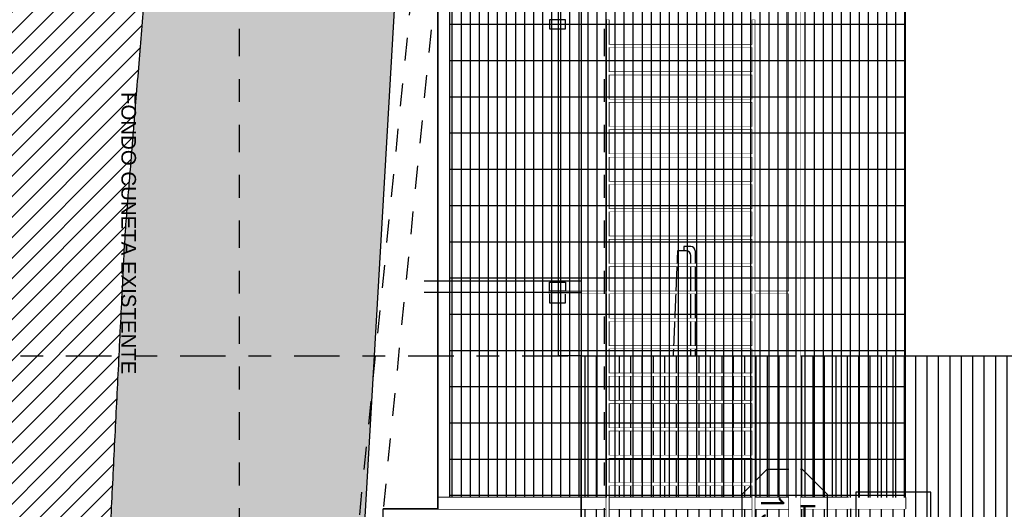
# Model space of a CAD drawing. Header units: millimetres. Extents: x 4617 to 4884, y 1258 to 1784.
# Tile 184 of 256: x 4676.64 to 4680.96, y 1594.11 to 1596.26. Entities that reach past the tile are written whole.
import ezdxf
from ezdxf.enums import TextEntityAlignment as Align

# ---------------------------------------------------------------- set-up
doc = ezdxf.new("R2010")
doc.units = ezdxf.units.MM
doc.header["$LTSCALE"] = 0.4
doc.set_wipeout_variables(frame=1)
doc.linetypes.add('DASHDOT', pattern=[1, 0.5, -0.25, 0, -0.25])
doc.linetypes.add('RAYITAS', pattern=[0.375, 0.25, -0.125])
for name, color, linetype in [('00 AC - ABERTURAS ALUMINIO - HATCH', 254, 'Continuous'), ('00 AC - ABERTURAS ALUMINIO - TIPO', 3, 'Continuous'), ('00 AC - MUROS', 1, 'Continuous'), ('00 AC - SUELO', 1, 'Continuous'), ('00 AC - SUELO HATCH', 253, 'Continuous'), ('00 AC - TEXTOS', 3, 'Continuous'), ('200', 6, 'Continuous'), ('A HERRERÍA', 4, 'Continuous'), ('A MURO VISTO', 2, 'Continuous'), ('A PROYECCION', 8, 'Continuous'), ('Hatch 354', 254, 'Continuous'), ('Hatch Ladrillo Visto', 32, 'Continuous')]:
    doc.layers.add(name, color=color, linetype=linetype)
doc.layers.add('A_PAVIMENTO EXT_', color=254, linetype='Continuous', lineweight=9)
doc.styles.add('arial', font='arial.ttf')
doc.styles.add('ROMANS', font='romans', dxfattribs={"height": 2})

# ---------------------------------------------------------------- blocks, each defined once
blk = doc.blocks.new('*U575')
at = {"color": 0, "linetype": 'ByBlock', "ltscale": 0.1}
blk.add_lwpolyline([(0, 0.3438971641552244), (0.1193997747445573, 0.3438971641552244), (0.2882565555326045, 0.1750403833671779), (0.2882565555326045, -0.06375916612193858), (0.1193997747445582, -0.2326159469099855), (0, -0.2326159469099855), (-0.1193997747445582, -0.2326159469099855), (-0.288256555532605, -0.06375916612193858), (-0.288256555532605, 0.1750403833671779), (-0.1193997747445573, 0.3438971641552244)], close=True, dxfattribs=at)
at = {"color": 0, "style": 'ROMANS', "width": 1.1}
blk.add_text('H', height=0.15, dxfattribs=at).set_placement((-0.08798209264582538, 0.1119890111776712))
at = {"color": 0, "linetype": 'ByBlock', "style": 'ROMANS', "width": 1.05}
blk.add_attdef('NRO', text='', height=0.15, dxfattribs=at).set_placement((0, -0.02708896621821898), align=Align.MIDDLE)
blk = doc.blocks.new('baranda fachada')
at = {"color": 2}
for p, q in [((-3.649999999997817, 1.100000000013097), (-3.649999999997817, 1.100000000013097)), ((-3.639999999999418, 0.8900000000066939), (-3.639999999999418, 0.9000000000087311)), ((-2.44999999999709, 0.8900000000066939), (-3.639999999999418, 0.8900000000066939)), ((-3.639999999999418, 0.2500000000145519), (-3.639999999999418, 0.2600000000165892)), ((-3.639999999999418, 0.2600000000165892), (-2.44999999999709, 0.2600000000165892))]:
    blk.add_line(p, q, dxfattribs=at)
at = {"color": 2, "extrusion": (0, 0, -1)}
for p, q in [((-4.839999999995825, 0.9000000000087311), (-3.649999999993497, 0.9000000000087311)), ((-3.649999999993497, 0.8900000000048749), (-4.839999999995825, 0.8900000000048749)), ((-3.639999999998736, 0.9000000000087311), (-2.449999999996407, 0.9000000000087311)), ((-4.839999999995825, 0.2600000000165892), (-3.649999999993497, 0.2600000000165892)), ((-3.649999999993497, 0.2500000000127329), (-4.839999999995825, 0.2500000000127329)), ((-2.449999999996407, 0.2500000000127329), (-3.639999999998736, 0.2500000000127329))]:
    blk.add_line(p, q, dxfattribs=at)
at = {"color": 6}
blk.add_lwpolyline([(-3.639999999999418, 1.050000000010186), (-3.639999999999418, 7.275957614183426e-12), (-3.649999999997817, 7.275957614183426e-12), (-3.649999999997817, 1.050000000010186)], close=True, dxfattribs=at)
at = {"color": 252}
for points in [[(-4.840000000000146, 0), (-4.799999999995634, 0), (-4.799999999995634, 0.07000000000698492), (-4.840000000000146, 0.07000000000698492)], [(-3.649999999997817, 0), (-3.690000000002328, 0), (-3.690000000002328, 0.07000000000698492), (-3.649999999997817, 0.07000000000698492)], [(-3.640000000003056, 0), (-3.599999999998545, 0), (-3.599999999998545, 0.07000000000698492), (-3.640000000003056, 0.07000000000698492)]]:
    blk.add_lwpolyline(points, close=True, dxfattribs=at)
at = {"color": 2}
blk.add_polyline3d([(10.86299999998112, 1.050000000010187, 0), (10.86299999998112, 1.100000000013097, 0), (-8.42820691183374, 1.100000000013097, 0), (-8.42820691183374, 1.050000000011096, 0), (10.86299999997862, 1.050000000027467, 0), (10.86299999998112, 1.100000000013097, 0)], dxfattribs=at)
at = {"layer": '00 AC - ABERTURAS ALUMINIO - HATCH', "color": 6, "extrusion": (0, 0, -1)}
for p, q in [((-4.839999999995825, 0.8900000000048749), (-4.839999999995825, 0.9000000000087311)), ((-3.649999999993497, 0.9000000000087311), (-3.649999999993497, 0.8900000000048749)), ((-3.639999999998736, 0.8900000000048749), (-3.639999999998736, 0.9000000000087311)), ((-4.839999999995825, 0.2500000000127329), (-4.839999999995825, 0.2600000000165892)), ((-3.649999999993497, 0.2600000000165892), (-3.649999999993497, 0.2500000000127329)), ((-3.639999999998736, 0.2500000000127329), (-3.639999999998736, 0.2600000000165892))]:
    blk.add_line(p, q, dxfattribs=at)
at = {"layer": 'A PROYECCION'}
for p, q in [((-4.730999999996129, 0.2600000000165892), (-4.730999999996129, 0.8900000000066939)), ((-4.730999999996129, 0.8900000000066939), (-4.718999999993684, 0.8900000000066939)), ((-4.718999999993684, 0.8900000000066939), (-4.718999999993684, 0.2600000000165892)), ((-4.610999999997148, 0.2600000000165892), (-4.610999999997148, 0.8900000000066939)), ((-4.610999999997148, 0.8900000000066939), (-4.598999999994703, 0.8900000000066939)), ((-4.598999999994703, 0.8900000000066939), (-4.598999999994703, 0.2600000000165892)), ((-4.490999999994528, 0.2600000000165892), (-4.490999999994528, 0.8900000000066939)), ((-4.490999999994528, 0.8900000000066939), (-4.478999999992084, 0.8900000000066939)), ((-4.370999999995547, 0.8900000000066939), (-4.358999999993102, 0.8900000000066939)), ((-4.250999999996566, 0.8900000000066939), (-4.238999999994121, 0.8900000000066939)), ((-4.238999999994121, 0.8900000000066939), (-4.238999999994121, 0.2600000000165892)), ((-4.130999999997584, 0.2600000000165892), (-4.130999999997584, 0.8900000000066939)), ((-4.130999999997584, 0.8900000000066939), (-4.11899999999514, 0.8900000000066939)), ((-4.010999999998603, 0.2600000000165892), (-4.010999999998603, 0.8900000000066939)), ((-4.010999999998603, 0.8900000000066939), (-3.998999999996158, 0.8900000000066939)), ((-3.890999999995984, 0.8900000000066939), (-3.878999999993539, 0.8900000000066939)), ((-3.770999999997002, 0.2600000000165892), (-3.770999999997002, 0.8900000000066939)), ((-3.770999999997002, 0.8900000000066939), (-3.758999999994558, 0.8900000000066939)), ((-3.758999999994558, 0.8900000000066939), (-3.758999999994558, 0.2600000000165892)), ((-3.53099999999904, 0.8900000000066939), (-3.518999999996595, 0.8900000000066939)), ((-3.411000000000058, 0.8900000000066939), (-3.398999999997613, 0.8900000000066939)), ((-3.290999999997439, 0.8900000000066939), (-3.278999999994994, 0.8900000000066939)), ((-3.170999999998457, 0.8900000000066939), (-3.158999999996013, 0.8900000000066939)), ((-3.050999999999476, 0.2600000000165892), (-3.050999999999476, 0.8900000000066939)), ((-3.050999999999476, 0.8900000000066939), (-3.038999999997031, 0.8900000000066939)), ((-3.038999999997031, 0.8900000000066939), (-3.038999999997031, 0.2600000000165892)), ((-2.931000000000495, 0.2600000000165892), (-2.931000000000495, 0.8900000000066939)), ((-2.931000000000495, 0.8900000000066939), (-2.91899999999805, 0.8900000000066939)), ((-2.91899999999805, 0.8900000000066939), (-2.91899999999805, 0.2600000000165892)), ((-2.811000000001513, 0.8900000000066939), (-2.798999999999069, 0.8900000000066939)), ((-2.798999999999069, 0.8900000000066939), (-2.798999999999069, 0.2600000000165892)), ((-4.718999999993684, 0.2600000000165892), (-4.730999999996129, 0.2600000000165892)), ((-4.598999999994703, 0.2600000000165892), (-4.610999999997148, 0.2600000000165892)), ((-4.478999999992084, 0.2600000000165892), (-4.490999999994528, 0.2600000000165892)), ((-4.358999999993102, 0.2600000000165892), (-4.370999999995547, 0.2600000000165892)), ((-4.238999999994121, 0.2600000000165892), (-4.250999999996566, 0.2600000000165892)), ((-4.11899999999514, 0.2600000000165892), (-4.130999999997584, 0.2600000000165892)), ((-3.998999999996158, 0.2600000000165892), (-4.010999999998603, 0.2600000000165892)), ((-3.878999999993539, 0.2600000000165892), (-3.890999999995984, 0.2600000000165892)), ((-3.758999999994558, 0.2600000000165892), (-3.770999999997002, 0.2600000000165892)), ((-3.518999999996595, 0.2600000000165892), (-3.53099999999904, 0.2600000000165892)), ((-3.398999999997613, 0.2600000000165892), (-3.411000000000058, 0.2600000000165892)), ((-3.278999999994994, 0.2600000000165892), (-3.290999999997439, 0.2600000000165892)), ((-3.158999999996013, 0.2600000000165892), (-3.170999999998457, 0.2600000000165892)), ((-3.038999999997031, 0.2600000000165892), (-3.050999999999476, 0.2600000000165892)), ((-2.91899999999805, 0.2600000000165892), (-2.931000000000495, 0.2600000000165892)), ((-2.798999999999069, 0.2600000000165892), (-2.811000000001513, 0.2600000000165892))]:
    blk.add_line(p, q, dxfattribs=at)
at = {"layer": 'A PROYECCION', "extrusion": (0, 0, -1)}
for p, q in [((-4.478999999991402, 0.8900000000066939), (-4.478999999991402, 0.2600000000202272)), ((-4.370999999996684, 0.2600000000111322), (-4.370999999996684, 0.8900000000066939)), ((-4.35899999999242, 0.8900000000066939), (-4.35899999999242, 0.2600000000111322)), ((-4.250999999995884, 0.2600000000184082), (-4.250999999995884, 0.8900000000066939)), ((-4.118999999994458, 0.8900000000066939), (-4.118999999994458, 0.2600000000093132)), ((-3.998999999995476, 0.8900000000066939), (-3.998999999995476, 0.2600000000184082)), ((-3.890999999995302, 0.2600000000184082), (-3.890999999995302, 0.8900000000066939)), ((-3.878999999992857, 0.8900000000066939), (-3.878999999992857, 0.2600000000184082)), ((-3.530999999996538, 0.2600000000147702), (-3.530999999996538, 0.8900000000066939)), ((-3.518999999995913, 0.8900000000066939), (-3.518999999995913, 0.2600000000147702)), ((-3.410999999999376, 0.2600000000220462), (-3.410999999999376, 0.8900000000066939)), ((-3.398999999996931, 0.8900000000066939), (-3.398999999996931, 0.2600000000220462)), ((-3.290999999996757, 0.2600000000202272), (-3.290999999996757, 0.8900000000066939)), ((-3.278999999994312, 0.8900000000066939), (-3.278999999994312, 0.2600000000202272)), ((-3.170999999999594, 0.2600000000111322), (-3.170999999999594, 0.8900000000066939)), ((-3.158999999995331, 0.8900000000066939), (-3.158999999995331, 0.2600000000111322)), ((-2.810999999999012, 0.2600000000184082), (-2.810999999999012, 0.8900000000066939))]:
    blk.add_line(p, q, dxfattribs=at)
at = {"color": 6}
blk.add_wipeout([(-3.639999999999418, 1.0500000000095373), (-3.639999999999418, 8.445966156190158e-12), (-3.649999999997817, 8.445958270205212e-12), (-3.649999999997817, 1.0500000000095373)], dxfattribs=at)
for points in [[(-4.7189999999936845, 0.8900000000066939), (-4.7189999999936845, 0.26000000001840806), (-4.730999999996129, 0.26000000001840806), (-4.730999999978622, 0.8899999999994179)], [(-4.598999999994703, 0.8900000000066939), (-4.598999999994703, 0.26000000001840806), (-4.610999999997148, 0.26000000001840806), (-4.610999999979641, 0.8899999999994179)], [(-4.478999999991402, 0.890000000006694), (-4.478999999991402, 0.26000000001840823), (-4.490999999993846, 0.26000000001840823), (-4.4909999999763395, 0.889999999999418)], [(-4.35899999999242, 0.890000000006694), (-4.35899999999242, 0.26000000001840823), (-4.370999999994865, 0.26000000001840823), (-4.370999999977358, 0.889999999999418)], [(-4.238999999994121, 0.8900000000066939), (-4.238999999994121, 0.26000000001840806), (-4.250999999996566, 0.26000000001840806), (-4.250999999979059, 0.8899999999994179)], [(-4.1189999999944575, 0.890000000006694), (-4.1189999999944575, 0.26000000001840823), (-4.130999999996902, 0.26000000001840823), (-4.130999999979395, 0.889999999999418)], [(-3.998999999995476, 0.8900000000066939), (-3.998999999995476, 0.2600000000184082), (-4.010999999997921, 0.2600000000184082), (-4.010999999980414, 0.8899999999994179)], [(-3.8789999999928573, 0.8900000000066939), (-3.8789999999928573, 0.2600000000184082), (-3.890999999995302, 0.2600000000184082), (-3.8909999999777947, 0.8899999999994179)], [(-3.758999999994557, 0.890000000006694), (-3.758999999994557, 0.26000000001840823), (-3.770999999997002, 0.26000000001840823), (-3.7709999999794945, 0.889999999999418)], [(-3.5189999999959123, 0.890000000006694), (-3.5189999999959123, 0.26000000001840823), (-3.530999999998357, 0.26000000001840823), (-3.5309999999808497, 0.889999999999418)], [(-3.3989999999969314, 0.8900000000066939), (-3.3989999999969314, 0.26000000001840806), (-3.410999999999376, 0.26000000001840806), (-3.4109999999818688, 0.8899999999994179)], [(-3.2789999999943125, 0.890000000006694), (-3.2789999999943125, 0.26000000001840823), (-3.290999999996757, 0.26000000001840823), (-3.29099999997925, 0.889999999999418)], [(-3.15899999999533, 0.890000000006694), (-3.15899999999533, 0.26000000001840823), (-3.170999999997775, 0.26000000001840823), (-3.1709999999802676, 0.889999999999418)], [(-3.0389999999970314, 0.890000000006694), (-3.0389999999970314, 0.26000000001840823), (-3.050999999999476, 0.26000000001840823), (-3.050999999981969, 0.889999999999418)], [(-2.9189999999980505, 0.890000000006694), (-2.9189999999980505, 0.26000000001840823), (-2.931000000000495, 0.26000000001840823), (-2.930999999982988, 0.889999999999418)], [(-2.7989999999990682, 0.8900000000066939), (-2.7989999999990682, 0.26000000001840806), (-2.811000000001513, 0.26000000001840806), (-2.8109999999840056, 0.8899999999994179)]]:
    blk.add_wipeout(points).dxf.layer = 'A PROYECCION'
at = {"color": 2}
blk.add_wipeout([(-8.42820691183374, 1.1000000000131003), (10.86300000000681, 1.1000000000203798), (10.863000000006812, 1.0500000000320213), (-8.42820691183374, 1.0500000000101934)], dxfattribs=at)
at = {"color": 6}
blk.add_wipeout([(-3.6499999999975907, 1.0500000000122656), (-3.639999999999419, 1.0500000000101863), (-3.639999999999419, 7.276845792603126e-12), (-3.650000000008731, 1.8189894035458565e-12)], dxfattribs=at)
at = {"color": 2}
for points in [[(-3.64000000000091, 0.9000000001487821), (-2.449999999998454, 0.9000000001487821), (-2.449999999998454, 0.8900000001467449), (-3.64000000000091, 0.8900000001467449)], [(-3.64000000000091, 0.26000000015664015), (-2.449999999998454, 0.26000000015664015), (-2.449999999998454, 0.2500000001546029), (-3.64000000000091, 0.2500000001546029)]]:
    blk.add_wipeout(points, dxfattribs=at)
for points in [[(-4.840000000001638, 0.900000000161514), (-3.6499999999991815, 0.900000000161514), (-3.6499999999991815, 0.8900000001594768), (-4.840000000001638, 0.8900000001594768)], [(-4.840000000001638, 0.2600000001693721), (-3.6499999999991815, 0.2600000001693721), (-3.6499999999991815, 0.2500000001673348), (-4.840000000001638, 0.2500000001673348)]]:
    blk.add_wipeout(points, dxfattribs=at)
blk = doc.blocks.new('*U468')
at = {"color": 0, "linetype": 'ByBlock'}
blk.add_lwpolyline([(-0.2867878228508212, -0.195049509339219), (0.2867878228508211, -0.195049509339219), (0.2867878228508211, 0.353753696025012), (-0.2867878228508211, 0.353753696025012)], close=True, dxfattribs=at)
at = {"color": 0, "linetype": 'ByBlock', "style": 'ROMANS', "width": 1.1}
blk.add_text('A', height=0.15, dxfattribs=at).set_placement((-0.08798209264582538, 0.1119890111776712))
at = {"color": 0, "linetype": 'ByBlock', "style": 'ROMANS', "width": 1.05}
blk.add_attdef('NRO', text='', height=0.15, dxfattribs=at).set_placement((0, -0.02708896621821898), align=Align.MIDDLE)

msp = doc.modelspace()

# ---------------------------------------------------------------- hatches: boundary and pattern name
at = {"layer": '00 AC - SUELO HATCH'}
h = msp.add_hatch(dxfattribs=at)
h.set_pattern_fill('LINE', color=254, scale=0.02, angle=1575, double=1)
h.set_pattern_definition([(44.99999999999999, (-0.03143559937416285, 11.91710280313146), (-0.04490128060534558, 0.04490128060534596), [])])
edge = h.paths.add_edge_path()
edge.add_spline(control_points=[(4678.97017666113, 1611.634193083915), (4679.116623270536, 1611.634193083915), (4679.22017666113, 1613.736754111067), (4679.22017666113, 1616.710224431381), (4679.220176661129, 1619.683694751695), (4679.116623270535, 1621.786255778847), (4678.970176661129, 1621.786255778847), (4677.180597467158, 1621.786255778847), (4675.391018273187, 1621.786255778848), (4673.601439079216, 1621.786255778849), (4673.601439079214, 1602.008420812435), (4673.601439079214, 1582.23058584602), (4673.601439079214, 1562.452750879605), (4674.934786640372, 1562.452750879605), (4676.268134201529, 1562.452750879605), (4677.601481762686, 1562.452750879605), (4677.434815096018, 1564.473899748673), (4677.268148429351, 1566.495048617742), (4677.101481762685, 1568.516197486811), (4676.768343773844, 1569.619246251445), (4676.435205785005, 1570.722295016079), (4676.102067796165, 1571.825343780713), (4675.935205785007, 1571.971118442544), (4675.768343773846, 1572.116893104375), (4675.601481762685, 1572.262667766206), (4675.5400903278, 1573.139874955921), (4675.478698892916, 1574.017082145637), (4675.417307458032, 1574.894289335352), (4675.478698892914, 1575.771496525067), (4675.540090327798, 1576.648703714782), (4675.601481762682, 1577.525910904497), (4675.768148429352, 1578.794358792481), (4675.934815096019, 1580.062806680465), (4676.101481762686, 1581.331254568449), (4676.268148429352, 1582.639977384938), (4676.434815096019, 1583.948700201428), (4676.601481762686, 1585.257423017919), (4676.768148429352, 1588.611687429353), (4676.934815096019, 1591.965951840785), (4677.101481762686, 1595.320216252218), (4677.268148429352, 1597.359730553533), (4677.434815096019, 1599.399244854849), (4677.601481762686, 1601.438759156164), (4677.768148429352, 1602.798462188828), (4677.934815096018, 1604.158165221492), (4678.101481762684, 1605.517868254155), (4678.215122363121, 1605.80554425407), (4678.389118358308, 1606.133106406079), (4678.285292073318, 1606.400902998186), (4678.285292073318, 1606.400902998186), (4678.234796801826, 1606.556781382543), (4678.213065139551, 1606.844344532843), (4678.515836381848, 1607.018781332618), (4678.699308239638, 1607.031097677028), (4678.79865886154, 1607.171863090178), (4678.810975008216, 1607.377809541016), (4678.812299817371, 1607.406041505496), (4678.864818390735, 1608.815425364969), (4678.917336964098, 1610.224809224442), (4678.969855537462, 1611.634193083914)], knot_values=[0, 0, 0, 0, 1.570796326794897, 1.570796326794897, 1.570796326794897, 3.141592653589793, 3.141592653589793, 3.141592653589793, 4.141592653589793, 4.141592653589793, 4.141592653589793, 5.141592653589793, 5.141592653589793, 5.141592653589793, 6.141592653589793, 6.141592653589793, 6.141592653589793, 7.141592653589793, 7.141592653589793, 7.141592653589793, 8.141592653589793, 8.141592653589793, 8.141592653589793, 9.141592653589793, 9.141592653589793, 9.141592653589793, 10.14159265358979, 10.14159265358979, 10.14159265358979, 11.14159265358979, 11.14159265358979, 11.14159265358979, 12.14159265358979, 12.14159265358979, 12.14159265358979, 13.14159265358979, 13.14159265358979, 13.14159265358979, 14.14159265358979, 14.14159265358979, 14.14159265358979, 15.14159265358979, 15.14159265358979, 15.14159265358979, 16.14159265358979, 16.14159265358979, 16.14159265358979, 17.14159265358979, 17.14159265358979, 17.14159265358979, 17.46744044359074, 17.74662000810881, 18.11944458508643, 18.275368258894, 18.37081889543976, 18.45414513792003, 18.45414513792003, 18.45414513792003, 19.45414513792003, 19.45414513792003, 19.45414513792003, 19.45414513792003], weights=[0.9999999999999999, 0.8047378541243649, 0.8047378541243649, 0.9999999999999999, 0.8047378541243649, 0.8047378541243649, 0.9999999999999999, 1, 1, 1, 1, 1, 1, 1, 1, 1, 1, 1, 1, 1, 1, 1, 1, 1, 1, 1, 1, 1, 1, 1, 1, 1, 1, 1, 1, 1, 1, 1, 1, 1, 1, 1, 1, 1, 1, 1, 1, 1, 1, 1, 1, 1, 1, 1, 1, 1, 1, 1, 1, 1], degree=3, periodic=0)
at = {"layer": 'A_PAVIMENTO EXT_'}
h = msp.add_hatch(dxfattribs=at)
h.set_pattern_fill('AR-CONC', color=256, scale=0.0025, angle=-90.00000000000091)
h.set_pattern_definition([(229.999999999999, (4644.444385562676, 1771.975461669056), (-0.4554616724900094, 0.03984771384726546), [0.047625, -0.5238750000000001]), (174.9999999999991, (4644.444385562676, 1771.975461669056), (0.08810855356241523, -0.4776421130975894), [0.0381, -0.419101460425]), (280.4514446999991, (4644.406430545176, 1771.978782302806), (-0.3673531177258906, -0.4377943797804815), [0.04047502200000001, -0.4452256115]), (226.184199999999, (4644.444385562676, 1771.848461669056), (-0.677697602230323, 0.1051058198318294), [0.0714375, -0.7858125]), (276.635557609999, (4644.387910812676, 1771.857220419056), (-0.593510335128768, -0.6185653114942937), [0.06071255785, -0.6678390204]), (171.184151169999, (4644.444385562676, 1771.848461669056), (-0.5935103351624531, -0.6185653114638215), [0.05714991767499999, -0.6286493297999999]), (200.999999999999, (4644.380885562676, 1771.880211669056), (-0.3790359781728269, 0.2556629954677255), [0.047625, -0.5238750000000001]), (145.9999999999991, (4644.380885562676, 1771.880211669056), (-0.1545050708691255, -0.4604699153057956), [0.0381, -0.4191]), (251.451444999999, (4644.349299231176, 1771.901516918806), (-0.5335410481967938, -0.204806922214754), [0.04047502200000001, -0.445224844]), (217.499999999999, (4644.444385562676, 1771.975461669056), (-0.007721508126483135, -0.2113875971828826), [0, -0.41402, 0, -0.4254500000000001, 0, -0.4206875]), (187.499999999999, (4644.444385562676, 1771.975461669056), (-0.1670491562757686, -0.2504514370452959), [0, -0.24257, 0, -0.404495, 0, -0.1603375]), (147.499999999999, (4644.585990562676, 1771.975461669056), (-0.3389764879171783, 0.01432185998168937), [0, -0.15875, 0, -0.4953, 0, -0.6572249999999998]), (137.499999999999, (4644.649490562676, 1771.975461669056), (-0.3703229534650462, -0.06356622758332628), [0, -0.206375, 0, -0.32893, 0, -0.466725])])
edge = h.paths.add_edge_path()
edge.add_line((4678.01181139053, 1604.786317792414), (4678.817724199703, 1604.786317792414))
edge.add_line((4678.817724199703, 1604.786317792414), (4678.899671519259, 1605.906041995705))
edge.add_line((4678.899671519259, 1605.906041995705), (4678.255641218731, 1605.906041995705))
edge.add_spline(control_points=[(4678.255641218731, 1605.906041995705), (4678.211252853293, 1605.77456629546), (4678.150705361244, 1605.642475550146), (4678.101481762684, 1605.517868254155)], knot_values=[16.14159265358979, 16.14159265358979, 16.14159265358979, 16.14159265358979, 16.57474417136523, 16.57474417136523, 16.57474417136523, 16.57474417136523], weights=[1, 1, 1, 1], degree=3, periodic=0)
edge.add_spline(control_points=[(4678.101481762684, 1605.517868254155), (4678.071591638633, 1605.274018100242), (4678.041701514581, 1605.030167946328), (4678.01181139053, 1604.786317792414)], knot_values=[15.96225190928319, 15.96225190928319, 15.96225190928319, 15.96225190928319, 16.1415926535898, 16.1415926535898, 16.1415926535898, 16.1415926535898], weights=[1, 1, 1, 1], degree=3, periodic=0)
edge = h.paths.add_edge_path()
edge.add_spline(control_points=[(4678.01181139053, 1604.786317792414), (4677.875034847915, 1603.670464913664), (4677.7382583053, 1602.554612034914), (4677.601481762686, 1601.438759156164)], knot_values=[15.14159265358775, 15.14159265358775, 15.14159265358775, 15.14159265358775, 15.96225190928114, 15.96225190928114, 15.96225190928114, 15.96225190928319], weights=[1, 1, 1, 1], degree=3, periodic=0)
edge.add_line((4677.601481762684, 1601.438759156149), (4677.601481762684, 1588.004566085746))
edge.add_line((4677.601481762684, 1588.004566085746), (4678.101481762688, 1593.197583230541))
edge.add_line((4678.101481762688, 1593.197583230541), (4678.601481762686, 1601.831591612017))
edge.add_line((4678.601481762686, 1601.831591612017), (4678.817724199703, 1604.786317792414))
edge.add_line((4678.817724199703, 1604.786317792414), (4678.01181139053, 1604.786317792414))
edge = h.paths.add_edge_path()
edge.add_spline(control_points=[(4677.101481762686, 1595.320216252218), (4676.934815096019, 1591.965951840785), (4676.768148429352, 1588.611687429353), (4676.601481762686, 1585.257423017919)], knot_values=[13.14159265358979, 13.14159265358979, 13.14159265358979, 13.14159265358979, 14.14159265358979, 14.14159265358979, 14.14159265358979, 14.14159265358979], weights=[1, 1, 1, 1], degree=3, periodic=0)
edge.add_spline(control_points=[(4676.601481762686, 1585.257423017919), (4676.434815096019, 1583.948700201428), (4676.268148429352, 1582.639977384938), (4676.101481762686, 1581.331254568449)], knot_values=[12.14159265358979, 12.14159265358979, 12.14159265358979, 12.14159265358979, 13.14159265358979, 13.14159265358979, 13.14159265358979, 13.14159265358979], weights=[1, 1, 1, 1], degree=3, periodic=0)
edge.add_spline(control_points=[(4676.101481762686, 1581.331254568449), (4675.934815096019, 1580.062806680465), (4675.768148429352, 1578.794358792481), (4675.601481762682, 1577.525910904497)], knot_values=[11.14159265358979, 11.14159265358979, 11.14159265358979, 11.14159265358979, 12.14159265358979, 12.14159265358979, 12.14159265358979, 12.14159265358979], weights=[1, 1, 1, 1], degree=3, periodic=0)
edge.add_spline(control_points=[(4675.601481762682, 1577.525910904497), (4675.540090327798, 1576.648703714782), (4675.478698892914, 1575.771496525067), (4675.417307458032, 1574.894289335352)], knot_values=[10.14159265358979, 10.14159265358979, 10.14159265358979, 10.14159265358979, 11.14159265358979, 11.14159265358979, 11.14159265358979, 11.14159265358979], weights=[1, 1, 1, 1], degree=3, periodic=0)
edge.add_spline(control_points=[(4675.417307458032, 1574.894289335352), (4675.478698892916, 1574.017082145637), (4675.5400903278, 1573.139874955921), (4675.601481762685, 1572.262667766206)], knot_values=[9.141592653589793, 9.141592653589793, 9.141592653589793, 9.141592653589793, 10.14159265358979, 10.14159265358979, 10.14159265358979, 10.14159265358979], weights=[1, 1, 1, 1], degree=3, periodic=0)
edge.add_spline(control_points=[(4675.601481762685, 1572.262667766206), (4675.768343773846, 1572.116893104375), (4675.935205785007, 1571.971118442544), (4676.102067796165, 1571.825343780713)], knot_values=[8.141592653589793, 8.141592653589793, 8.141592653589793, 8.141592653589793, 9.141592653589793, 9.141592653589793, 9.141592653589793, 9.141592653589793], weights=[1, 1, 1, 1], degree=3, periodic=0)
edge.add_spline(control_points=[(4676.102067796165, 1571.825343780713), (4676.228496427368, 1571.406727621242), (4676.35492505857, 1570.98811146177), (4676.481353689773, 1570.569495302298)], knot_values=[7.762084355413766, 7.762084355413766, 7.762084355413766, 7.762084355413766, 8.141592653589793, 8.141592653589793, 8.141592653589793, 8.141592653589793], weights=[1, 1, 1, 1], degree=3, periodic=0)
edge.add_line((4676.481353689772, 1570.569495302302), (4676.601481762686, 1576.24134971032))
edge.add_line((4676.601481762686, 1576.24134971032), (4677.101481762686, 1582.811548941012))
edge.add_line((4677.101481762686, 1582.811548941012), (4677.601481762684, 1588.004566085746))
edge.add_line((4677.601481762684, 1588.004566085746), (4677.601481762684, 1601.438759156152))
edge.add_spline(control_points=[(4677.601481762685, 1601.43875915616), (4677.434815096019, 1599.399244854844), (4677.268148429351, 1597.359730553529), (4677.101481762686, 1595.320216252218)], knot_values=[14.14159265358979, 14.14159265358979, 14.14159265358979, 14.14159265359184, 15.14159265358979, 15.14159265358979, 15.14159265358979, 15.14159265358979], weights=[1, 1, 1, 1], degree=3, periodic=0)
h.paths.add_polyline_path([(4678.333297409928, 1598.107502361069), (4678.333297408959, 1596.66330045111), (4678.714470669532, 1596.663300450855), (4678.7144706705, 1598.107502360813)], flags=24)
h.paths.add_polyline_path([(4678.327304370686, 1603.77586584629), (4678.327304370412, 1603.368193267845), (4678.467189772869, 1603.368193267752), (4678.467189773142, 1603.775865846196)], flags=24)
h.paths.add_polyline_path([(4677.064904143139, 1583.563406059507), (4677.06490414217, 1582.119204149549), (4677.446077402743, 1582.119204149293), (4677.446077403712, 1583.563406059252)], flags=24)
at = {"layer": 'Hatch Ladrillo Visto'}
h = msp.add_hatch(dxfattribs=at)
h.set_pattern_fill('_USER', color=256, scale=0.05, angle=899.9999999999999, pattern_type=0)
h.set_pattern_definition([(90, (-20.03143559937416, 11.91710280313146), (-0.05, 3.204183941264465e-16), [])])
h.paths.add_polyline_path([(4682.497414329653, 1594.676343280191), (4682.497414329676, 1594.786317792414), (4681.491923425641, 1594.786317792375), (4681.351923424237, 1594.786317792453), (4679.101481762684, 1594.786317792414), (4679.101481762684, 1586.806317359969), (4679.501439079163, 1586.806317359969), (4679.501439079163, 1589.700343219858), (4680.4914390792, 1589.700343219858), (4680.4914390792, 1586.806344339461), (4681.801442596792, 1586.806344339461), (4681.868024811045, 1586.806317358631)])
edge = h.paths.add_edge_path(flags=16)
edge.add_arc((4680.651432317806, 1592.457176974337), 0.25, -1.272221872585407e-14, 360)
edge = h.paths.add_edge_path(flags=0)
edge.add_arc((4680.651432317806, 1592.457176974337), 0.1923076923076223, -1.272221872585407e-14, 360)
edge = h.paths.add_edge_path(flags=16)
edge.add_arc((4680.121432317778, 1593.407176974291), 0.4499999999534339, -1.272221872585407e-14, 360)
edge = h.paths.add_edge_path(flags=16)
edge.add_arc((4680.121432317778, 1593.407176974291), 0.391304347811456, -1.272221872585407e-14, 360)
h.paths.add_polyline_path([(4679.936697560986, 1593.458811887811), (4679.936697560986, 1593.318182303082), (4680.036244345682, 1593.318182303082), (4680.036244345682, 1593.458811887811)], flags=0)
h.paths.add_polyline_path([(4680.484460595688, 1592.523824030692), (4680.484460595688, 1592.385598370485), (4680.582305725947, 1592.385598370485), (4680.582305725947, 1592.523824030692)], flags=0)

# ---------------------------------------------------------------- linework, layer by layer
at = {"layer": '00 AC - MUROS', "color": 2}
for p, q in [((4679.581403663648, 1595.266337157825), (4679.55140366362, 1595.266337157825)), ((4679.55140366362, 1595.266337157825), (4679.55140366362, 1595.246337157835)), ((4679.601403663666, 1595.246337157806), (4679.601403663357, 1594.786317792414))]:
    msp.add_line(p, q, dxfattribs=at)
for points in [[(4679.562074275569, 1595.246325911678), (4679.52370295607, 1595.246325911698), (4679.50397590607, 1594.786317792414)], [(4679.581403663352, 1594.786317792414), (4679.581403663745, 1595.226337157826)]]:
    msp.add_lwpolyline(points, dxfattribs=at)
at = {"layer": '00 AC - MUROS', "color": 6}
msp.add_lwpolyline([(4679.101481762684, 1594.786417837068), (4682.502424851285, 1594.786217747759), (4682.502424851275, 1594.736317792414)], dxfattribs=at)
at = {"layer": '00 AC - MUROS', "color": 2}
for centre in [(4679.581403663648, 1595.246337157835), (4679.561403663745, 1595.226337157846)]:
    msp.add_arc(centre, 0.02, 359.9999999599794, 89.99999995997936, dxfattribs=at)
at = {"layer": '00 AC - SUELO'}
msp.add_rational_spline([(4678.97017666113, 1611.634193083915), (4679.116623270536, 1611.634193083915), (4679.22017666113, 1613.736754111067), (4679.22017666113, 1616.710224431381), (4679.220176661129, 1619.683694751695), (4679.116623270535, 1621.786255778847), (4678.970176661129, 1621.786255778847), (4677.180597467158, 1621.786255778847), (4675.391018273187, 1621.786255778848), (4673.601439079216, 1621.786255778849), (4673.601439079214, 1602.008420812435), (4673.601439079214, 1582.23058584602), (4673.601439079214, 1562.452750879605), (4674.934786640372, 1562.452750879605), (4676.268134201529, 1562.452750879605), (4677.601481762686, 1562.452750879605), (4677.434815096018, 1564.473899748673), (4677.268148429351, 1566.495048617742), (4677.101481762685, 1568.516197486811), (4676.768343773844, 1569.619246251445), (4676.435205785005, 1570.722295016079), (4676.102067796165, 1571.825343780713), (4675.935205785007, 1571.971118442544), (4675.768343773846, 1572.116893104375), (4675.601481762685, 1572.262667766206), (4675.5400903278, 1573.139874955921), (4675.478698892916, 1574.017082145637), (4675.417307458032, 1574.894289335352), (4675.478698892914, 1575.771496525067), (4675.540090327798, 1576.648703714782), (4675.601481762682, 1577.525910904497), (4675.768148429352, 1578.794358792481), (4675.934815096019, 1580.062806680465), (4676.101481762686, 1581.331254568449), (4676.268148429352, 1582.639977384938), (4676.434815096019, 1583.948700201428), (4676.601481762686, 1585.257423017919), (4676.768148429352, 1588.611687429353), (4676.934815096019, 1591.965951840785), (4677.101481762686, 1595.320216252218), (4677.268148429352, 1597.359730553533), (4677.434815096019, 1599.399244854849), (4677.601481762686, 1601.438759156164), (4677.768148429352, 1602.798462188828), (4677.934815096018, 1604.158165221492), (4678.101481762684, 1605.517868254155), (4678.215122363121, 1605.80554425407), (4678.389118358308, 1606.133106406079), (4678.285292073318, 1606.400902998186), (4678.285292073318, 1606.400902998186), (4678.234796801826, 1606.556781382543), (4678.213065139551, 1606.844344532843), (4678.515836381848, 1607.018781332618), (4678.699308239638, 1607.031097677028), (4678.79865886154, 1607.171863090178), (4678.810975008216, 1607.377809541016), (4678.812299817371, 1607.406041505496), (4678.864818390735, 1608.815425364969), (4678.917336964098, 1610.224809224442), (4678.969855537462, 1611.634193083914)], [0.9999999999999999, 0.8047378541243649, 0.8047378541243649, 0.9999999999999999, 0.8047378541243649, 0.8047378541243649, 0.9999999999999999, 1, 1, 1, 1, 1, 1, 1, 1, 1, 1, 1, 1, 1, 1, 1, 1, 1, 1, 1, 1, 1, 1, 1, 1, 1, 1, 1, 1, 1, 1, 1, 1, 1, 1, 1, 1, 1, 1, 1, 1, 1, 1, 1, 1, 1, 1, 1, 1, 1, 1, 1, 1, 1], degree=3, knots=[0, 0, 0, 0, 1.570796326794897, 1.570796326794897, 1.570796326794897, 3.141592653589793, 3.141592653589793, 3.141592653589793, 4.141592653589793, 4.141592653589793, 4.141592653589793, 5.141592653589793, 5.141592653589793, 5.141592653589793, 6.141592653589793, 6.141592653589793, 6.141592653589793, 7.141592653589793, 7.141592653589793, 7.141592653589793, 8.141592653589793, 8.141592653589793, 8.141592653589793, 9.141592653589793, 9.141592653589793, 9.141592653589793, 10.14159265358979, 10.14159265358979, 10.14159265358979, 11.14159265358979, 11.14159265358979, 11.14159265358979, 12.14159265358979, 12.14159265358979, 12.14159265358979, 13.14159265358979, 13.14159265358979, 13.14159265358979, 14.14159265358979, 14.14159265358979, 14.14159265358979, 15.14159265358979, 15.14159265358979, 15.14159265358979, 16.14159265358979, 16.14159265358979, 16.14159265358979, 17.14159265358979, 17.14159265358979, 17.14159265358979, 17.46744044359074, 17.74662000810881, 18.11944458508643, 18.275368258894, 18.37081889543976, 18.45414513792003, 18.45414513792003, 18.45414513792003, 19.45414513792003, 19.45414513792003, 19.45414513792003, 19.45414513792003], dxfattribs=at)
at = {"layer": '200', "color": 2, "linetype": 'DASHDOT', "ltscale": 0.6}
msp.add_lwpolyline([(4677.601481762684, 1629.399107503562), (4677.601481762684, 1550.353141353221)], dxfattribs=at)
at = {"layer": 'A HERRERÍA'}
for p, q in [((4678.472823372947, 1594.165588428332), (4680.032972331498, 1594.165588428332)), ((4680.273107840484, 1594.165588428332), (4678.473107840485, 1594.165588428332)), ((4678.232972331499, 1594.115588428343), (4680.032972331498, 1594.115588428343))]:
    msp.add_line(p, q, dxfattribs=at)
msp.add_lwpolyline([(4680.523107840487, 1594.165588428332), (4680.523107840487, 1594.115588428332), (4678.473107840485, 1594.115588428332)], dxfattribs=at)

# ---------------------------------------------------------------- texts
at = {"layer": '00 AC - TEXTOS', "insert": (4677.149052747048, 1594.7056258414), "char_height": 0.08, "attachment_point": 3, "rotation": 269.99999996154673, "style": 'arial'}
msp.add_mtext_dynamic_manual_height_columns('{\\H0.8x;FONDO CUNETA EXISTENTE}', width=1.658621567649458, gutter_width=0.125, heights=[0], dxfattribs=at)

# ---------------------------------------------------------------- next in the draw order: wipeouts: each hides what was drawn before it
at = {"color": 4}
msp.add_wipeout([(4680.523107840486, 1594.1655884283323), (4680.523107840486, 1594.115588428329), (4678.472823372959, 1594.1155884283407), (4678.472823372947, 1594.165588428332)], dxfattribs=at).dxf.layer = '00 AC - ABERTURAS ALUMINIO - HATCH'

# ---------------------------------------------------------------- next in the draw order: linework, layer by layer
at = {"layer": '00 AC - SUELO', "color": 251}
for points in [[(4678.601481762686, 1601.831591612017), (4678.101481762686, 1593.197583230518), (4678.101481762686, 1593.197583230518), (4677.101481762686, 1582.811548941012), (4676.601481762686, 1576.24134971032), (4676.481353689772, 1570.569495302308)], [(4676.75143907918, 1570.569495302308), (4676.751439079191, 1576.171555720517), (4676.941481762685, 1576.585159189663), (4676.942236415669, 1579.715588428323), (4677.182164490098, 1579.71558842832), (4677.182164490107, 1582.1155884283), (4677.422514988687, 1582.115588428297), (4677.422514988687, 1584.5155884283), (4677.662650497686, 1584.515588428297), (4677.662650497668, 1586.915588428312), (4677.871197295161, 1586.91558842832), (4677.871197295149, 1589.315588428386), (4677.993121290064, 1589.315588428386), (4677.993121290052, 1591.712745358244), (4678.232972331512, 1591.715588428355), (4678.2329723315, 1594.115588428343), (4678.47282337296, 1594.115588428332), (4678.473107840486, 1596.51558842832)]]:
    msp.add_lwpolyline(points, dxfattribs=at)
at = {"layer": '00 AC - SUELO', "color": 2}
for points in [[(4678.473107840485, 1596.512745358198), (4678.473107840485, 1594.115588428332)], [(4678.473107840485, 1594.115588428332), (4678.232972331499, 1594.115588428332)]]:
    msp.add_lwpolyline(points, dxfattribs=at)
at = {"layer": 'A HERRERÍA'}
for p, q in [((4680.523107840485, 1594.165588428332), (4680.523107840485, 1596.51558842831)), ((4680.282972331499, 1591.765588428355), (4680.282972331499, 1594.11558842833))]:
    msp.add_line(p, q, dxfattribs=at)
at = {"layer": 'A MURO VISTO'}
msp.add_line((4678.523107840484, 1596.512745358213), (4678.523107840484, 1594.165588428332), dxfattribs=at)

# ---------------------------------------------------------------- next in the draw order: block references
at = {"layer": '00 AC - ABERTURAS ALUMINIO - TIPO', "extrusion": (0, 0, -1)}
ref = msp.add_blockref('*U575', (-4679.957164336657, 1594.101795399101), dxfattribs=dict(at, xscale=0.65, yscale=0.65, zscale=-0.65, rotation=90.00000000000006))
ref.add_attrib('NRO', '13', dxfattribs={"layer": '0', "color": 0, "linetype": 'ByBlock', "ltscale": 0.5, "height": 0.09749999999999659, "rotation": 90, "style": 'ROMANS', "text_generation_flag": 6, "width": 1.049999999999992}).set_placement((4679.939556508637, 1594.101795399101), align=Align.MIDDLE)
at = {"layer": '00 AC - ABERTURAS ALUMINIO - TIPO', "xscale": 0.6, "yscale": 0.6, "zscale": 0.6, "rotation": 269.9999999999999}
msp.add_blockref('*U468', (4680.422702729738, 1594.016660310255), dxfattribs=at).add_auto_attribs({'NRO': '16'})

# ---------------------------------------------------------------- next in the draw order: block references
at = {"layer": '00 AC - ABERTURAS ALUMINIO - HATCH', "color": 6, "rotation": 269.9999999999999}
msp.add_blockref('baranda fachada', (4678.961632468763, 1591.419317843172), dxfattribs=at)

# ---------------------------------------------------------------- next in the draw order: hatches: boundary and pattern name
at = {"layer": 'Hatch 354'}
h = msp.add_hatch(dxfattribs=at)
h.set_pattern_fill('GRATE', color=256, scale=0.05, angle=-1.272221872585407e-14)
h.set_pattern_definition([(270, (4644.444385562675, 1771.975461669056), (0.0396875, -5.378261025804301e-17), []), (359.9999999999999, (4644.444385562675, 1771.975461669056), (2.248510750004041e-16, 0.15875), [])])
h.paths.add_polyline_path([(4680.523107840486, 1594.165588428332), (4680.523107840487, 1596.51558842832), (4678.523107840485, 1596.515588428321), (4678.523107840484, 1594.165588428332)])

# ---------------------------------------------------------------- next in the draw order: linework, layer by layer
at = {"layer": '00 AC - ABERTURAS ALUMINIO - HATCH', "color": 251}
msp.add_lwpolyline([(4678.943114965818, 1606.499651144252), (4678.601481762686, 1601.831591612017), (4678.101481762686, 1593.197583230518), (4678.101481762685, 1593.197583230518), (4677.101481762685, 1582.811548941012), (4676.601481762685, 1576.24134971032), (4676.481353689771, 1570.569495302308)], dxfattribs=at)
at = {"layer": '00 AC - ABERTURAS ALUMINIO - HATCH', "color": 2}
msp.add_lwpolyline([(4679.101439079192, 1601.631591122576), (4679.10163246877, 1580.556367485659)], dxfattribs=at)
at = {"layer": '00 AC - ABERTURAS ALUMINIO - HATCH', "linetype": 'DASHDOT'}
msp.add_lwpolyline([(4674.342047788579, 1594.786317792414), (4689.701803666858, 1594.786317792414)], dxfattribs=at)
at = {"layer": '00 AC - SUELO', "color": 3}
msp.add_lwpolyline([(4679.101481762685, 1580.556317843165), (4679.101481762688, 1594.786417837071), (4679.001481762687, 1594.786417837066), (4679.001481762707, 1601.853332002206)], dxfattribs=at)
at = {"layer": '00 AC - SUELO', "color": 251, "linetype": 'RAYITAS'}
msp.add_lwpolyline([(4679.101439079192, 1601.631591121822), (4678.801481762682, 1601.631591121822), (4678.801481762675, 1599.797474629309), (4677.871481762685, 1590.502722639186), (4677.871481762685, 1589.002722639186), (4676.941481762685, 1579.707970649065), (4676.941481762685, 1576.58515918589), (4676.841481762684, 1576.585295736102), (4676.841481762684, 1579.712961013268), (4677.771481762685, 1589.007713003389), (4677.771481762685, 1590.507713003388), (4678.701481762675, 1599.802464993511), (4678.701481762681, 1601.731591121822), (4679.098274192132, 1601.731490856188), (4679.101439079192, 1601.631591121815)], dxfattribs=at)
at = {"layer": '200', "color": 2, "linetype": 'DASHDOT', "ltscale": 0.6}
msp.add_lwpolyline([(4679.201481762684, 1629.399107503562), (4679.201481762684, 1550.353141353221)], dxfattribs=at)
at = {"layer": 'A MURO VISTO', "color": 251}
for points in [[(4679.101481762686, 1595.114267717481), (4678.412896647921, 1595.114267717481)], [(4679.101632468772, 1595.064317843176), (4678.413047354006, 1595.064317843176)]]:
    msp.add_lwpolyline(points, dxfattribs=at)

doc.saveas('drawing.dxf')
